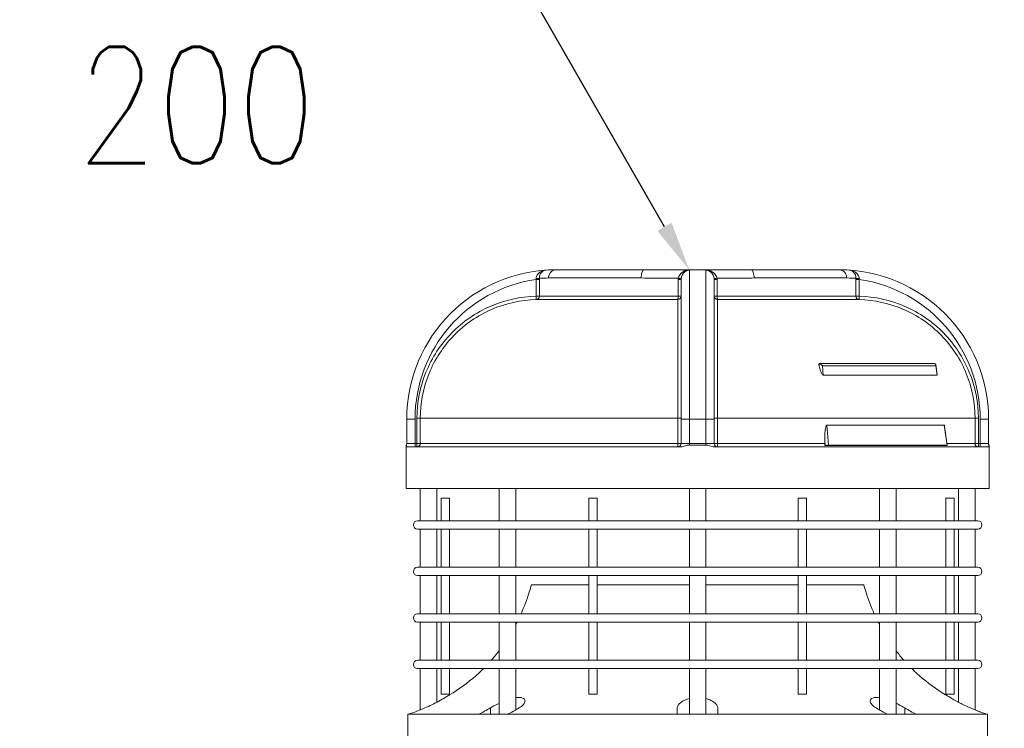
# Model space of a CAD drawing. Header units: millimetres. Extents: x 16720 to 74016, y 25810 to 81213.
# Tile 188 of 256: x 33120 to 33179, y 43456 to 43498. Entities that reach past the tile are written whole.
import ezdxf
from ezdxf import colors
from ezdxf.entities.mleader import LeaderData, LeaderLine
from ezdxf.math import Vec2, Vec3

# ---------------------------------------------------------------- set-up
doc = ezdxf.new("R2010")
doc.units = ezdxf.units.MM
for name, color, linetype, lineweight in [('1', 7, 'Continuous', 9), ('_OPISY', 110, 'Continuous', 9), ('_WIDOKOWE', 252, 'Continuous', 9), ('_WYMIAR', 151, 'Continuous', 9)]:
    doc.layers.add(name, color=color, linetype=linetype, lineweight=lineweight)
doc.styles.add('ROMANS', font='romans.shx', dxfattribs={"width": 0.8, "height": 17})
doc.styles.add('ROMANS 50', font='romans.shx', dxfattribs={"width": 0.7, "height": 10})
doc.dimstyles.new('DOM w 50', dxfattribs={"dimscale": 3, "dimtxt": 10, "dimasz": 0.3, "dimexe": 1.25, "dimexo": 2, "dimgap": 1, "dimtad": 1, "dimdec": 0, "dimtxsty": 'ROMANS 50', "dimblk1": 'wymgreg', "dimblk2": 'wymgregII', "dimsah": 1, "dimcen": 2.5, "dimdle": 1, "dimse1": 1, "dimse2": 1, "dimclre": 254, "dimadec": 0, "dimazin": 0, "dimtfac": 1, "dimtdec": 0, "dimtix": 1, "dimtmove": 1, "dimatfit": 3, "dimfxl": 1.25, "dimarcsym": 0})

# ---------------------------------------------------------------- blocks, each defined once
blk = doc.blocks.new('wymgreg')
at = {"layer": '1'}
for p, q in [((0, 5.674), (0, -5.674)), ((0, 0), (4.95, 4.95)), ((0, 0), (-4.95, -4.95)), ((4.765, 0), (-3.887, 0))]:
    blk.add_line(p, q, dxfattribs=at)
blk = doc.blocks.new('wymgregII')
at = {"layer": '1', "rotation": 180}
blk.add_blockref('wymgreg', (0, 0), dxfattribs=at)
blk = doc.blocks.new('*D6474')
at = {"layer": '_WYMIAR', "color": 0, "lineweight": -2}
blk.add_line((32032.579, 42148.669), (32032.579, 43520.252), dxfattribs=at)
at = {"layer": 'Defpoints', "color": 0}
for p in [(32032.579, 43521.152), (33746.709, 43521.152), (32311.709, 42147.769)]:
    blk.add_point(p, dxfattribs=at)
at = {"layer": '_WYMIAR', "color": 0, "linetype": 'ByBlock', "lineweight": -2, "xscale": 0.8999999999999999, "yscale": 0.8999999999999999, "zscale": 0.8999999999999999}
for name, p, rotation in [('wymgregII', (32032.579, 43521.152), 90), ('wymgreg', (32032.579, 42147.769), 270)]:
    blk.add_blockref(name, p, dxfattribs=dict(at, rotation=rotation))
at = {"layer": '_WYMIAR', "color": 0, "insert": (32024.579, 42834.461), "char_height": 10, "attachment_point": 5, "rotation": 90, "style": 'ROMANS 50'}
blk.add_mtext('1373', dxfattribs=at)
blk = doc.blocks.new('*D6479')
at = {"layer": '_WYMIAR', "color": 0, "lineweight": -2}
blk.add_line((32050.06, 43265.218), (32050.06, 43520.252), dxfattribs=at)
at = {"layer": 'Defpoints', "color": 0}
for p in [(32050.06, 43521.152), (33746.709, 43521.152), (32290.133, 43264.318)]:
    blk.add_point(p, dxfattribs=at)
at = {"layer": '_WYMIAR', "color": 0, "linetype": 'ByBlock', "lineweight": -2, "xscale": 0.8999999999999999, "yscale": 0.8999999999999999, "zscale": 0.8999999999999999}
for name, p, rotation in [('wymgregII', (32050.06, 43521.152), 90), ('wymgreg', (32050.06, 43264.318), 270)]:
    blk.add_blockref(name, p, dxfattribs=dict(at, rotation=rotation))
at = {"layer": '_WYMIAR', "color": 0, "insert": (32042.06, 43392.735), "char_height": 10, "attachment_point": 5, "rotation": 90, "style": 'ROMANS 50'}
blk.add_mtext('257', dxfattribs=at)
blk = doc.blocks.new('*D6659')
at = {"layer": '_WYMIAR', "color": 0, "lineweight": -2}
blk.add_line((32013.42, 43265.218), (32013.42, 43520.252), dxfattribs=at)
at = {"layer": 'Defpoints', "color": 0}
for p in [(32013.42, 43521.152), (33746.709, 43521.152), (32290.133, 43264.318)]:
    blk.add_point(p, dxfattribs=at)
at = {"layer": '_WYMIAR', "color": 0, "linetype": 'ByBlock', "lineweight": -2, "xscale": 0.8999999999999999, "yscale": 0.8999999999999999, "zscale": 0.8999999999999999}
for name, p, rotation in [('wymgregII', (32013.42, 43521.152), 90), ('wymgreg', (32013.42, 43264.318), 270)]:
    blk.add_blockref(name, p, dxfattribs=dict(at, rotation=rotation))
at = {"layer": '_WYMIAR', "color": 0, "insert": (32005.42, 43392.735), "char_height": 10, "attachment_point": 5, "rotation": 90, "style": 'ROMANS 50'}
blk.add_mtext('257', dxfattribs=at)
blk = doc.blocks.new('*D6663')
at = {"layer": '_WYMIAR', "color": 0, "lineweight": -2}
blk.add_line((31996.031, 42271.65), (31996.031, 43520.252), dxfattribs=at)
at = {"layer": 'Defpoints', "color": 0}
for p in [(31996.031, 43521.152), (33746.709, 43521.152), (32293.553, 42270.75)]:
    blk.add_point(p, dxfattribs=at)
at = {"layer": '_WYMIAR', "color": 0, "linetype": 'ByBlock', "lineweight": -2, "xscale": 0.8999999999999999, "yscale": 0.8999999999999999, "zscale": 0.8999999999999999}
for name, p, rotation in [('wymgregII', (31996.031, 43521.152), 90), ('wymgreg', (31996.031, 42270.75), 270)]:
    blk.add_blockref(name, p, dxfattribs=dict(at, rotation=rotation))
at = {"layer": '_WYMIAR', "color": 0, "insert": (31988.031, 42895.951), "char_height": 10, "attachment_point": 5, "rotation": 90, "style": 'ROMANS 50'}
blk.add_mtext('1250', dxfattribs=at)

msp = doc.modelspace()

# ---------------------------------------------------------------- linework, layer by layer
at = {"layer": '_WIDOKOWE'}
for p, q in [((33169.342, 43483.177), (33152.318, 43483.177)), ((33157.619, 43483.177), (33157.612, 43483.177)), ((33160.33, 43472.713), (33160.33, 43483.156)), ((33161.33, 43483.156), (33161.33, 43472.713)), ((33151.104, 43481.58), (33151.104, 43482.59)), ((33151.302, 43482.59), (33151.104, 43482.59)), ((33151.302, 43481.58), (33151.302, 43482.59)), ((33157.435, 43482.677), (33151.85, 43482.677)), ((33159.654, 43482.59), (33159.654, 43481.58)), ((33159.654, 43482.59), (33159.83, 43482.59)), ((33159.83, 43472.713), (33159.83, 43482.59)), ((33161.83, 43482.59), (33161.83, 43472.713)), ((33162.005, 43482.59), (33161.83, 43482.59)), ((33162.005, 43481.58), (33162.005, 43482.59)), ((33169.81, 43482.677), (33164.225, 43482.677)), ((33170.358, 43481.58), (33170.358, 43482.59)), ((33170.556, 43482.59), (33170.358, 43482.59)), ((33170.556, 43481.58), (33170.556, 43482.59)), ((33151.104, 43481.58), (33159.83, 43481.58)), ((33159.631, 43481.38), (33151.109, 43481.38)), ((33159.631, 43481.38), (33159.635, 43481.38)), ((33161.83, 43481.58), (33170.556, 43481.58)), ((33170.551, 43481.38), (33162.029, 43481.38)), ((33168.116, 43477.511), (33168.136, 43477.518)), ((33168.147, 43477.374), (33168.136, 43477.518)), ((33168.149, 43477.52), (33175.079, 43477.52)), ((33168.391, 43476.823), (33168.349, 43477.394)), ((33175.165, 43477.394), (33168.349, 43477.394)), ((33175.165, 43477.394), (33175.246, 43476.823)), ((33175.25, 43476.871), (33175.168, 43477.448)), ((33168.391, 43476.823), (33175.246, 43476.823)), ((33143.318, 43474.177), (33143.318, 43472.713)), ((33143.818, 43474.177), (33143.318, 43474.177)), ((33143.818, 43472.513), (33143.818, 43474.177)), ((33143.932, 43472.513), (33143.932, 43474.242)), ((33144.131, 43474.242), (33143.932, 43474.242)), ((33144.131, 43472.713), (33144.131, 43474.242)), ((33159.644, 43474.242), (33144.131, 43474.242)), ((33159.644, 43474.242), (33159.644, 43472.713)), ((33159.644, 43474.242), (33159.83, 43474.242)), ((33159.83, 43474.177), (33161.83, 43474.177)), ((33162.016, 43474.242), (33161.83, 43474.242)), ((33162.016, 43472.713), (33162.016, 43474.242)), ((33177.528, 43474.242), (33162.016, 43474.242)), ((33177.528, 43474.242), (33177.728, 43474.242)), ((33177.528, 43474.242), (33177.528, 43472.713)), ((33177.728, 43472.513), (33177.728, 43474.242)), ((33177.842, 43474.177), (33178.342, 43474.177)), ((33177.842, 43472.513), (33177.842, 43474.177)), ((33178.342, 43472.713), (33178.342, 43474.177)), ((33168.7, 43472.608), (33168.612, 43473.81)), ((33175.675, 43473.81), (33168.612, 43473.81)), ((33175.675, 43473.81), (33175.847, 43472.608)), ((33175.858, 43472.606), (33175.696, 43473.74)), ((33168.477, 43472.857), (33168.477, 43472.713)), ((33168.497, 43472.589), (33168.477, 43472.857)), ((33143.289, 43470.013), (33143.289, 43472.61)), ((33159.841, 43472.513), (33143.317, 43472.513)), ((33143.318, 43472.713), (33168.477, 43472.713)), ((33160.33, 43472.623), (33160.33, 43472.713)), ((33161.33, 43472.623), (33161.33, 43472.713)), ((33178.343, 43472.513), (33161.819, 43472.513)), ((33168.499, 43472.585), (33175.763, 43472.585)), ((33168.7, 43472.608), (33175.847, 43472.608)), ((33175.805, 43472.592), (33175.763, 43472.585)), ((33175.843, 43472.713), (33178.342, 43472.713)), ((33178.37, 43472.61), (33178.37, 43470.013)), ((33178.37, 43470.013), (33143.289, 43470.013)), ((33144.13, 43468.063), (33144.13, 43470.013)), ((33145.13, 43468.063), (33145.13, 43470.013)), ((33148.875, 43468.063), (33148.875, 43470.013)), ((33149.875, 43468.063), (33149.875, 43470.013)), ((33160.33, 43468.063), (33160.33, 43470.013)), ((33161.33, 43468.063), (33161.33, 43470.013)), ((33171.785, 43468.063), (33171.785, 43470.013)), ((33172.785, 43468.063), (33172.785, 43470.013)), ((33176.53, 43468.063), (33176.53, 43470.013)), ((33177.53, 43468.063), (33177.53, 43470.013)), ((33145.382, 43468.063), (33145.382, 43469.413)), ((33145.382, 43469.413), (33145.882, 43469.413)), ((33145.882, 43468.063), (33145.882, 43469.413)), ((33154.285, 43468.063), (33154.285, 43469.413)), ((33154.285, 43469.413), (33154.785, 43469.413)), ((33154.785, 43468.063), (33154.785, 43469.413)), ((33166.875, 43468.063), (33166.875, 43469.413)), ((33166.875, 43469.413), (33167.375, 43469.413)), ((33167.375, 43468.063), (33167.375, 43469.413)), ((33175.778, 43469.413), (33176.277, 43469.413)), ((33175.778, 43468.063), (33175.778, 43469.413)), ((33176.278, 43468.063), (33176.278, 43469.413)), ((33143.966, 43468.063), (33177.694, 43468.063)), ((33143.966, 43467.563), (33177.694, 43467.563)), ((33144.13, 43465.263), (33144.13, 43467.563)), ((33145.13, 43465.263), (33145.13, 43467.563)), ((33145.382, 43465.263), (33145.382, 43467.563)), ((33145.882, 43465.263), (33145.882, 43467.563)), ((33148.875, 43465.263), (33148.875, 43467.563)), ((33149.875, 43465.263), (33149.875, 43467.563)), ((33154.285, 43465.263), (33154.285, 43467.563)), ((33154.785, 43465.263), (33154.785, 43467.563)), ((33160.33, 43465.263), (33160.33, 43467.563)), ((33161.33, 43465.263), (33161.33, 43467.563)), ((33166.875, 43465.263), (33166.875, 43467.563)), ((33167.375, 43465.263), (33167.375, 43467.563)), ((33171.785, 43465.263), (33171.785, 43467.563)), ((33172.785, 43465.263), (33172.785, 43467.563)), ((33175.778, 43465.263), (33175.778, 43467.563)), ((33176.278, 43465.263), (33176.278, 43467.563)), ((33176.53, 43465.263), (33176.53, 43467.563)), ((33177.53, 43465.263), (33177.53, 43467.563)), ((33143.966, 43465.263), (33177.694, 43465.263)), ((33143.966, 43464.763), (33177.694, 43464.763)), ((33144.13, 43462.463), (33144.13, 43464.763)), ((33145.13, 43462.463), (33145.13, 43464.763)), ((33145.382, 43462.463), (33145.382, 43464.763)), ((33145.882, 43462.463), (33145.882, 43464.763)), ((33148.875, 43462.463), (33148.875, 43464.763)), ((33149.875, 43462.463), (33149.875, 43464.763)), ((33154.285, 43462.463), (33154.285, 43464.763)), ((33154.785, 43462.463), (33154.785, 43464.763)), ((33160.33, 43462.463), (33160.33, 43464.763)), ((33161.33, 43462.463), (33161.33, 43464.763)), ((33166.875, 43462.463), (33166.875, 43464.763)), ((33167.375, 43462.463), (33167.375, 43464.763)), ((33171.785, 43462.463), (33171.785, 43464.763)), ((33172.785, 43462.463), (33172.785, 43464.763)), ((33175.778, 43462.463), (33175.778, 43464.763)), ((33176.278, 43462.463), (33176.278, 43464.763)), ((33176.53, 43462.463), (33176.53, 43464.763)), ((33177.53, 43462.463), (33177.53, 43464.763)), ((33150.83, 43464.213), (33154.285, 43464.213)), ((33154.785, 43464.213), (33160.33, 43464.213)), ((33161.33, 43464.213), (33166.875, 43464.213)), ((33167.375, 43464.213), (33170.83, 43464.213)), ((33143.966, 43462.463), (33177.694, 43462.463)), ((33143.966, 43461.963), (33177.694, 43461.963)), ((33144.13, 43459.663), (33144.13, 43461.963)), ((33145.13, 43459.663), (33145.13, 43461.963)), ((33145.382, 43459.663), (33145.382, 43461.963)), ((33145.882, 43459.663), (33145.882, 43461.963)), ((33148.875, 43459.663), (33148.875, 43461.963)), ((33149.875, 43459.663), (33149.875, 43461.963)), ((33154.285, 43459.663), (33154.285, 43461.963)), ((33154.785, 43459.663), (33154.785, 43461.963)), ((33160.33, 43459.663), (33160.33, 43461.963)), ((33161.33, 43459.663), (33161.33, 43461.963)), ((33166.875, 43459.663), (33166.875, 43461.963)), ((33167.375, 43459.663), (33167.375, 43461.963)), ((33171.785, 43459.663), (33171.785, 43461.963)), ((33172.785, 43459.663), (33172.785, 43461.963)), ((33175.778, 43459.663), (33175.778, 43461.963)), ((33176.278, 43459.663), (33176.278, 43461.963)), ((33176.53, 43459.663), (33176.53, 43461.963)), ((33177.53, 43459.663), (33177.53, 43461.963)), ((33143.966, 43459.663), (33177.694, 43459.663)), ((33143.966, 43459.163), (33177.694, 43459.163)), ((33144.13, 43456.678), (33144.13, 43459.163)), ((33145.13, 43457.138), (33145.13, 43459.163)), ((33145.382, 43457.613), (33145.382, 43459.163)), ((33145.882, 43457.613), (33145.882, 43459.163)), ((33148.875, 43456.413), (33148.875, 43459.163)), ((33149.875, 43456.674), (33149.875, 43459.163)), ((33154.285, 43457.613), (33154.285, 43459.163)), ((33154.785, 43457.613), (33154.785, 43459.163)), ((33160.33, 43456.413), (33160.33, 43459.163)), ((33161.33, 43456.413), (33161.33, 43459.163)), ((33166.875, 43457.613), (33166.875, 43459.163)), ((33167.375, 43457.613), (33167.375, 43459.163)), ((33171.785, 43456.67), (33171.785, 43459.163)), ((33172.785, 43456.413), (33172.785, 43459.163)), ((33175.778, 43457.613), (33175.778, 43459.163)), ((33176.278, 43457.613), (33176.278, 43459.163)), ((33176.53, 43457.138), (33176.53, 43459.163)), ((33177.53, 43456.678), (33177.53, 43459.163)), ((33145.382, 43457.613), (33145.882, 43457.613)), ((33154.285, 43457.613), (33154.785, 43457.613)), ((33166.875, 43457.613), (33167.375, 43457.613)), ((33175.778, 43457.613), (33176.277, 43457.613)), ((33143.38, 43456.413), (33143.38, 43454.513)), ((33143.38, 43456.413), (33178.28, 43456.413)), ((33148.35, 43456.413), (33148.35, 43456.794)), ((33159.603, 43456.413), (33159.603, 43456.794)), ((33162.047, 43456.794), (33162.047, 43456.413)), ((33173.303, 43456.413), (33173.303, 43456.794)), ((33178.28, 43456.413), (33178.28, 43454.513))]:
    msp.add_line(p, q, dxfattribs=at)
for centre, radius, start, end in [((33152.318, 43474.177), 9, 90.00117, 180), ((33169.342, 43474.177), 9, 0, 90), ((33152.318, 43474.177), 8.5, 98.21253, 180), ((33148.231, 43482.751), 2.877, 356.78737, 357.81), ((33151.85, 43473.205), 9.472, 89.99953, 93.31885), ((33145.419, 43482.59), 5.883, 359.99931, 0.6935), ((33160.381, 43482.59), 0.727, 174.37834, 180.00393), ((33160.346, 43482.59), 0.516, 174.3032, 178.70169), ((33160.348, 43482.59), 0.518, 178.69858, 180.00019), ((33161.315, 43482.59), 0.514, 4.74773, 5.69924), ((33161.313, 43482.59), 0.517, 1.29986, 4.74592), ((33161.312, 43482.59), 0.518, 359.99962, 1.30092), ((33161.278, 43482.59), 0.728, 359.99823, 5.61992), ((33169.809, 43473.163), 9.514, 86.68871, 89.99327), ((33176.236, 43482.59), 5.879, 179.30626, 180.00103), ((33173.425, 43482.751), 2.873, 182.19007, 183.21417), ((33169.342, 43474.177), 8.5, 0, 81.78747), ((33156.475, 43474.773), 11.958, 13.01321, 13.23668), ((33156.333, 43474.74), 12.104, 12.56928, 13.01277), ((33143.118, 43472.713), 0.2, 329.02116, 0), ((33159.63, 43472.713), 0.2, 292.5, 0), ((33160.83, 43481.469), 8.86, 266.76704, 273.23433), ((33162.03, 43472.713), 0.2, 180, 262.57577), ((33178.542, 43472.713), 0.2, 180, 210.97884), ((33143.966, 43467.813), 0.25, 90, 270), ((33177.694, 43467.813), 0.25, 270, 90), ((33143.966, 43465.013), 0.25, 90, 270), ((33177.694, 43465.013), 0.25, 270, 90), ((33143.966, 43462.213), 0.25, 90, 270), ((33177.694, 43462.213), 0.25, 270, 90), ((33139.65, 43467.152), 11.542, 332.36814, 333.27962), ((33182.009, 43467.152), 11.542, 206.72038, 207.63186), ((33140.604, 43466.561), 10.418, 318.52498, 322.55556), ((33181.055, 43466.561), 10.418, 217.44444, 221.47502), ((33143.966, 43459.413), 0.25, 90, 270), ((33177.694, 43459.413), 0.25, 270, 90), ((33139.734, 43467.787), 11.924, 299.63261, 300.83993), ((33139.808, 43467.663), 11.779, 300.84181, 301.14768), ((33181.887, 43467.722), 11.848, 238.85462, 239.89181), ((33181.961, 43467.849), 11.995, 239.8907, 240.36573), ((33138.685, 43470.143), 14.524, 289.03765, 293.20592), ((33143.822, 43464.257), 8.73, 296.04093, 301.2506), ((33145.55, 43464.256), 8.729, 296.04173, 301.25536), ((33176.103, 43464.257), 8.73, 238.7494, 243.95907), ((33177.832, 43464.256), 8.729, 238.74464, 243.95827), ((33182.975, 43470.145), 14.526, 246.79794, 250.96294), ((33183.053, 43470.355), 14.75, 248.00942, 250.94431)]:
    msp.add_arc(centre, radius, start, end, dxfattribs=at)
for points, knots in [([(33151.106, 43482.641), (33151.109, 43482.72), (33151.161, 43482.872), (33151.365, 43483.08), (33151.576, 43483.147), (33151.71, 43483.156)], [0, 0, 0, 0, 0.277443, 0.529916, 1, 1, 1, 1]), ([(33151.302, 43482.661), (33151.299, 43482.794), (33151.38, 43483.045), (33151.612, 43483.15), (33151.71, 43483.156)], [0, 0, 0, 0, 0.577513, 1, 1, 1, 1]), ([(33151.85, 43482.677), (33151.85, 43482.803), (33151.942, 43483.062), (33152.197, 43483.177), (33152.318, 43483.177)], [0, 0, 0, 0, 0.511795, 1, 1, 1, 1]), ([(33157.435, 43482.677), (33157.435, 43482.796), (33157.444, 43482.958), (33157.548, 43483.177), (33157.612, 43483.177)], [0, 0, 0, 0, 0.649806, 1, 1, 1, 1]), ([(33160.33, 43483.156), (33160.099, 43483.157), (33159.195, 43483.163), (33158.291, 43483.177), (33157.619, 43483.177)], [0, 0, 0, 0, 0.255941, 1, 1, 1, 1]), ([(33160.33, 43483.156), (33160.19, 43483.15), (33159.897, 43483.073), (33159.678, 43482.813), (33159.658, 43482.661)], [0, 0, 0, 0, 0.476457, 1, 1, 1, 1]), ([(33160.33, 43483.156), (33160.222, 43483.146), (33159.977, 43483.033), (33159.847, 43482.785), (33159.832, 43482.641)], [0, 0, 0, 0, 0.428636, 1, 1, 1, 1]), ([(33164.048, 43483.177), (33163.828, 43483.177), (33162.922, 43483.171), (33162.016, 43483.159), (33161.33, 43483.156)], [0, 0, 0, 0, 0.242428, 1, 1, 1, 1]), ([(33161.827, 43482.641), (33161.813, 43482.785), (33161.682, 43483.033), (33161.438, 43483.146), (33161.33, 43483.156)], [0, 0, 0, 0, 0.571366, 1, 1, 1, 1]), ([(33162.002, 43482.661), (33161.981, 43482.813), (33161.763, 43483.073), (33161.47, 43483.15), (33161.33, 43483.156)], [0, 0, 0, 0, 0.523545, 1, 1, 1, 1]), ([(33164.225, 43482.677), (33164.225, 43482.796), (33164.215, 43482.958), (33164.112, 43483.177), (33164.048, 43483.177)], [0, 0, 0, 0, 0.649806, 1, 1, 1, 1]), ([(33169.81, 43482.677), (33169.81, 43482.803), (33169.717, 43483.062), (33169.462, 43483.177), (33169.342, 43483.177)], [0, 0, 0, 0, 0.511795, 1, 1, 1, 1]), ([(33170.358, 43482.661), (33170.36, 43482.794), (33170.279, 43483.045), (33170.047, 43483.15), (33169.95, 43483.156)], [0, 0, 0, 0, 0.577513, 1, 1, 1, 1]), ([(33170.554, 43482.641), (33170.551, 43482.72), (33170.499, 43482.872), (33170.294, 43483.08), (33170.084, 43483.147), (33169.95, 43483.156)], [0, 0, 0, 0, 0.277439, 0.529914, 1, 1, 1, 1]), ([(33151.302, 43482.661), (33151.296, 43482.656), (33151.273, 43482.653), (33151.209, 43482.643), (33151.15, 43482.642), (33151.106, 43482.641)], [0, 0, 0, 0, 0.113091, 0.336695, 1, 1, 1, 1]), ([(33159.658, 43482.661), (33159.469, 43482.662), (33158.728, 43482.668), (33157.987, 43482.677), (33157.435, 43482.677)], [0, 0, 0, 0, 0.255086, 1, 1, 1, 1]), ([(33159.658, 43482.661), (33159.68, 43482.659), (33159.721, 43482.654), (33159.776, 43482.65), (33159.809, 43482.641), (33159.829, 43482.644), (33159.832, 43482.641)], [0, 0, 0, 0, 0.387344, 0.708709, 0.921575, 1, 1, 1, 1]), ([(33162.002, 43482.661), (33161.979, 43482.659), (33161.938, 43482.654), (33161.883, 43482.65), (33161.85, 43482.641), (33161.83, 43482.644), (33161.827, 43482.641)], [0, 0, 0, 0, 0.387345, 0.708711, 0.921576, 1, 1, 1, 1]), ([(33164.225, 43482.677), (33164.044, 43482.677), (33163.303, 43482.674), (33162.562, 43482.665), (33162.002, 43482.661)], [0, 0, 0, 0, 0.244019, 1, 1, 1, 1]), ([(33170.554, 43482.641), (33170.51, 43482.642), (33170.451, 43482.643), (33170.387, 43482.653), (33170.364, 43482.656), (33170.358, 43482.661)], [0, 0, 0, 0, 0.663309, 0.886912, 1, 1, 1, 1]), ([(33143.932, 43474.242), (33143.932, 43475.183), (33144.303, 43477.084), (33145.893, 43479.498), (33148.273, 43481.138), (33150.163, 43481.555), (33151.104, 43481.58)], [0, 0, 0, 0, 0.249989, 0.499975, 0.749973, 1, 1, 1, 1]), ([(33144.131, 43474.242), (33144.131, 43475.157), (33144.493, 43477.006), (33146.04, 43479.355), (33148.355, 43480.95), (33150.194, 43481.355), (33151.109, 43481.38)], [0, 0, 0, 0, 0.24999, 0.499977, 0.749975, 1, 1, 1, 1]), ([(33151.104, 43481.58), (33151.104, 43481.554), (33151.106, 43481.508), (33151.105, 43481.445), (33151.112, 43481.406), (33151.106, 43481.384), (33151.109, 43481.38)], [0, 0, 0, 0, 0.381913, 0.705927, 0.92292, 1, 1, 1, 1]), ([(33151.109, 43481.38), (33151.159, 43481.381), (33151.262, 43481.426), (33151.302, 43481.53), (33151.302, 43481.58)], [0, 0, 0, 0, 0.498659, 1, 1, 1, 1]), ([(33159.63, 43481.38), (33159.637, 43481.324), (33159.631, 43481.125), (33159.641, 43480.705), (33159.639, 43480.044), (33159.642, 43479.167), (33159.643, 43478.107), (33159.644, 43476.444), (33159.644, 43475.14), (33159.644, 43474.242)], [0, 0, 0, 0, 0.023602, 0.083266, 0.17695, 0.301284, 0.451705, 0.622633, 1, 1, 1, 1]), ([(33159.654, 43481.58), (33159.654, 43481.555), (33159.653, 43481.509), (33159.649, 43481.445), (33159.642, 43481.408), (33159.637, 43481.381), (33159.631, 43481.38)], [0, 0, 0, 0, 0.370563, 0.687605, 0.906005, 1, 1, 1, 1]), ([(33159.635, 43481.38), (33159.686, 43481.381), (33159.789, 43481.425), (33159.83, 43481.53), (33159.83, 43481.58)], [0, 0, 0, 0, 0.500095, 1, 1, 1, 1]), ([(33161.83, 43481.574), (33161.832, 43481.524), (33161.875, 43481.421), (33161.979, 43481.38), (33162.029, 43481.38)], [0, 0, 0, 0, 0.499995, 1, 1, 1, 1]), ([(33162.029, 43481.38), (33162.023, 43481.381), (33162.018, 43481.408), (33162.011, 43481.445), (33162.007, 43481.509), (33162.005, 43481.555), (33162.005, 43481.58)], [0, 0, 0, 0, 0.093965, 0.312338, 0.629377, 1, 1, 1, 1]), ([(33162.016, 43474.242), (33162.016, 43475.14), (33162.016, 43476.444), (33162.017, 43478.107), (33162.018, 43479.167), (33162.021, 43480.044), (33162.019, 43480.705), (33162.029, 43481.125), (33162.022, 43481.324), (33162.029, 43481.38)], [0, 0, 0, 0, 0.377346, 0.548283, 0.69871, 0.823049, 0.916736, 0.9764, 1, 1, 1, 1]), ([(33170.358, 43481.58), (33170.358, 43481.53), (33170.398, 43481.426), (33170.501, 43481.381), (33170.551, 43481.38)], [0, 0, 0, 0, 0.50129, 1, 1, 1, 1]), ([(33170.551, 43481.38), (33170.556, 43481.38), (33170.549, 43481.399), (33170.553, 43481.415), (33170.552, 43481.453), (33170.555, 43481.507), (33170.555, 43481.554), (33170.556, 43481.58)], [0, 0, 0, 0, 0.07708, 0.169773, 0.294077, 0.618089, 1, 1, 1, 1]), ([(33170.551, 43481.38), (33171.465, 43481.355), (33173.305, 43480.95), (33175.62, 43479.355), (33177.167, 43477.006), (33177.528, 43475.157), (33177.528, 43474.242)], [0, 0, 0, 0, 0.250013, 0.500007, 0.74999, 1, 1, 1, 1]), ([(33170.556, 43481.58), (33171.496, 43481.555), (33173.387, 43481.138), (33175.767, 43479.498), (33177.356, 43477.084), (33177.728, 43475.183), (33177.728, 43474.242)], [0, 0, 0, 0, 0.250016, 0.500009, 0.749991, 1, 1, 1, 1]), ([(33168.137, 43477.518), (33168.139, 43477.519), (33168.143, 43477.52), (33168.147, 43477.52), (33168.149, 43477.52)], [0, 0, 0, 0, 0.470503, 1, 1, 1, 1]), ([(33168.391, 43476.823), (33168.365, 43476.823), (33168.328, 43476.875), (33168.28, 43476.961), (33168.23, 43477.084), (33168.183, 43477.228), (33168.158, 43477.326), (33168.147, 43477.374)], [0, 0, 0, 0, 0.126037, 0.255124, 0.508604, 0.756991, 1, 1, 1, 1]), ([(33168.187, 43477.512), (33168.202, 43477.506), (33168.261, 43477.475), (33168.314, 43477.431), (33168.349, 43477.394)], [0, 0, 0, 0, 0.233833, 1, 1, 1, 1]), ([(33175.079, 43477.521), (33175.083, 43477.521), (33175.091, 43477.52), (33175.098, 43477.517), (33175.101, 43477.514)], [0, 0, 0, 0, 0.487783, 1, 1, 1, 1]), ([(33175.168, 43477.448), (33175.166, 43477.464), (33175.153, 43477.497), (33175.12, 43477.514), (33175.103, 43477.518)], [0, 0, 0, 0, 0.467446, 1, 1, 1, 1]), ([(33168.477, 43472.857), (33168.477, 43472.939), (33168.48, 43473.103), (33168.492, 43473.307), (33168.508, 43473.471), (33168.525, 43473.591), (33168.546, 43473.694), (33168.569, 43473.765), (33168.593, 43473.81), (33168.612, 43473.81)], [0, 0, 0, 0, 0.25184, 0.503561, 0.62932, 0.754904, 0.879999, 0.941739, 1, 1, 1, 1]), ([(33175.675, 43473.81), (33175.686, 43473.81), (33175.689, 43473.772), (33175.694, 43473.753), (33175.696, 43473.74)], [0, 0, 0, 0, 0.446494, 1, 1, 1, 1]), ([(33143.296, 43472.623), (33143.299, 43472.629), (33143.301, 43472.585), (33143.304, 43472.567), (33143.31, 43472.538), (33143.312, 43472.513), (33143.317, 43472.513)], [0, 0, 0, 0, 0.168746, 0.538251, 0.855813, 1, 1, 1, 1]), ([(33143.932, 43472.513), (33143.983, 43472.513), (33144.089, 43472.556), (33144.131, 43472.662), (33144.131, 43472.713)], [0, 0, 0, 0, 0.499555, 1, 1, 1, 1]), ([(33159.644, 43472.713), (33159.644, 43472.688), (33159.643, 43472.642), (33159.642, 43472.576), (33159.635, 43472.543), (33159.635, 43472.513), (33159.63, 43472.513)], [0, 0, 0, 0, 0.380326, 0.703079, 0.919703, 1, 1, 1, 1]), ([(33159.841, 43472.513), (33159.924, 43472.513), (33160.088, 43472.556), (33160.247, 43472.628), (33160.33, 43472.623)], [0, 0, 0, 0, 0.500327, 1, 1, 1, 1]), ([(33161.33, 43472.623), (33161.413, 43472.628), (33161.572, 43472.556), (33161.735, 43472.513), (33161.819, 43472.513)], [0, 0, 0, 0, 0.499695, 1, 1, 1, 1]), ([(33162.03, 43472.513), (33162.024, 43472.513), (33162.025, 43472.543), (33162.018, 43472.576), (33162.017, 43472.642), (33162.016, 43472.688), (33162.016, 43472.713)], [0, 0, 0, 0, 0.080297, 0.29692, 0.619674, 1, 1, 1, 1]), ([(33168.497, 43472.589), (33168.494, 43472.598), (33168.482, 43472.639), (33168.477, 43472.681), (33168.477, 43472.713)], [0, 0, 0, 0, 0.22947, 1, 1, 1, 1]), ([(33168.7, 43472.608), (33168.681, 43472.608), (33168.614, 43472.605), (33168.545, 43472.601), (33168.499, 43472.585)], [0, 0, 0, 0, 0.274915, 1, 1, 1, 1]), ([(33175.805, 43472.592), (33175.818, 43472.595), (33175.829, 43472.601), (33175.859, 43472.601), (33175.858, 43472.606)], [0, 0, 0, 0, 0.7242, 1, 1, 1, 1]), ([(33175.858, 43472.606), (33175.858, 43472.607), (33175.852, 43472.608), (33175.849, 43472.608), (33175.847, 43472.608)], [0, 0, 0, 0, 0.282525, 1, 1, 1, 1]), ([(33177.528, 43472.713), (33177.528, 43472.662), (33177.571, 43472.556), (33177.677, 43472.513), (33177.728, 43472.513)], [0, 0, 0, 0, 0.500445, 1, 1, 1, 1]), ([(33178.343, 43472.513), (33178.348, 43472.513), (33178.35, 43472.538), (33178.356, 43472.567), (33178.359, 43472.585), (33178.36, 43472.629), (33178.363, 43472.623)], [0, 0, 0, 0, 0.144158, 0.461678, 0.831098, 1, 1, 1, 1]), ([(33150.83, 43464.213), (33150.786, 43464.06), (33150.606, 43463.466), (33150.385, 43462.884), (33150.197, 43462.462)], [0, 0, 0, 0, 0.255731, 1, 1, 1, 1]), ([(33170.83, 43464.213), (33170.873, 43464.06), (33171.054, 43463.466), (33171.275, 43462.884), (33171.463, 43462.462)], [0, 0, 0, 0, 0.255731, 1, 1, 1, 1]), ([(33147.939, 43459.163), (33147.788, 43459.013), (33147.158, 43458.426), (33146.456, 43457.917), (33145.901, 43457.582)], [0, 0, 0, 0, 0.246827, 1, 1, 1, 1]), ([(33173.721, 43459.163), (33173.872, 43459.013), (33174.502, 43458.426), (33175.204, 43457.917), (33175.759, 43457.582)], [0, 0, 0, 0, 0.246827, 1, 1, 1, 1]), ([(33145.63, 43457.423), (33145.503, 43457.351), (33145.111, 43457.112), (33144.695, 43456.917), (33144.408, 43456.794)], [0, 0, 0, 0, 0.318885, 1, 1, 1, 1]), ([(33149.875, 43457.406), (33149.954, 43457.418), (33150.094, 43457.43), (33150.278, 43457.407), (33150.408, 43457.334), (33150.437, 43457.251), (33150.437, 43457.215)], [0, 0, 0, 0, 0.361512, 0.637332, 0.835336, 1, 1, 1, 1]), ([(33171.217, 43457.214), (33171.217, 43457.251), (33171.246, 43457.334), (33171.377, 43457.407), (33171.563, 43457.43), (33171.705, 43457.417), (33171.785, 43457.405)], [0, 0, 0, 0, 0.16413, 0.362019, 0.638157, 1, 1, 1, 1]), ([(33177.252, 43456.794), (33177.099, 43456.859), (33176.878, 43456.96), (33176.598, 43457.101), (33176.416, 43457.198), (33176.264, 43457.284), (33176.157, 43457.345), (33176.093, 43457.385), (33176.059, 43457.403), (33176.043, 43457.418), (33176.03, 43457.42), (33176.03, 43457.423)], [0, 0, 0, 0, 0.362759, 0.530611, 0.682347, 0.812033, 0.912876, 0.950189, 0.977583, 0.994347, 1, 1, 1, 1]), ([(33148.35, 43456.794), (33148.389, 43456.817), (33148.559, 43456.916), (33148.736, 43457.005), (33148.875, 43457.069)], [0, 0, 0, 0, 0.226162, 1, 1, 1, 1]), ([(33150.437, 43457.215), (33150.437, 43457.139), (33150.329, 43456.961), (33150.176, 43456.853), (33150.079, 43456.794)], [0, 0, 0, 0, 0.400228, 1, 1, 1, 1]), ([(33159.603, 43456.794), (33159.603, 43456.915), (33159.766, 43457.103), (33160.035, 43457.262), (33160.225, 43457.332), (33160.33, 43457.359)], [0, 0, 0, 0, 0.379895, 0.661356, 1, 1, 1, 1]), ([(33161.33, 43457.357), (33161.434, 43457.329), (33161.621, 43457.26), (33161.887, 43457.101), (33162.047, 43456.914), (33162.047, 43456.794)], [0, 0, 0, 0, 0.3384, 0.619637, 1, 1, 1, 1]), ([(33171.575, 43456.794), (33171.478, 43456.852), (33171.325, 43456.961), (33171.217, 43457.139), (33171.217, 43457.214)], [0, 0, 0, 0, 0.599727, 1, 1, 1, 1]), ([(33172.785, 43457.066), (33172.833, 43457.044), (33173.009, 43456.96), (33173.181, 43456.868), (33173.303, 43456.794)], [0, 0, 0, 0, 0.270389, 1, 1, 1, 1])]:
    msp.add_open_spline(points, degree=3, knots=knots, dxfattribs=at)
for points in [[(33168.149, 43477.52), (33168.162, 43477.52), (33168.175, 43477.516), (33168.187, 43477.512)], [(33175.165, 43477.394), (33175.169, 43477.411), (33175.171, 43477.43), (33175.168, 43477.448)], [(33175.25, 43476.871), (33175.253, 43476.855), (33175.262, 43476.823), (33175.246, 43476.823)]]:
    msp.add_open_spline(points, degree=3, dxfattribs=at)

# ---------------------------------------------------------------- dimensions: what is measured, and where the dimension line sits
at = {"layer": '_WYMIAR'}
for base, p1, picture, middle in [((31996.031, 43521.152), (32293.553, 42270.75), '*D6663', (31988.031, 42895.951)), ((32013.42, 43521.152), (32290.133, 43264.318), '*D6659', (32005.42, 43392.735)), ((32032.579, 43521.152), (32311.709, 42147.769), '*D6474', (32024.579, 42834.461)), ((32050.06, 43521.152), (32290.133, 43264.318), '*D6479', (32042.06, 43392.735))]:
    dim = msp.add_linear_dim(base=base, p1=p1, p2=(33746.709, 43521.152), angle=90, dimstyle='DOM w 50', override={"dimtxsty": 'ROMANS 50'}, dxfattribs=at)
    dim.commit()
    dim.dimension.update_dxf_attribs({"geometry": picture, "text_midpoint": middle})

# ---------------------------------------------------------------- leaders
at = {"layer": '_OPISY'}
ml = msp.add_multileader_mtext('Standard', dxfattribs=at)
ml.set_content('{\\Fsimplex|c238;wentylator dachowy, \\Pwspomagany elektrycznie\\P%%c 200}', color=256, style='ROMANS')
ml.set_leader_properties()
ml.build(insert=Vec2(0, 0))
ml.multileader.update_dxf_attribs({"dogleg_length": 2, "arrow_head_size": 3})
ctx = ml.context
ctx.base_point, ctx.char_height, ctx.arrow_head_size, ctx.landing_gap_size, ctx.plane_origin, ctx.plane_x_axis, ctx.plane_y_axis = Vec3(33030.764, 43515.725), 7, 3, 1.5, Vec3(32902.24, 43337.486), Vec3(1, 0, 0), Vec3(0, 1, 0)
ctx.text_align_type = 2
notes = []
notes.append((ctx, [(1, (1, 1, 0), (33141.651, 43515.725), (-1, 0, 0), 2.287, [(0, [(33160.328, 43483.156)], 0, [])])]))
ctx.mtext.insert, ctx.mtext.text_direction, ctx.mtext.alignment, ctx.mtext.flow_direction = Vec3(33137.864, 43519.925), Vec3(1, 0, 0), 3, 5
for ctx, leaders in notes:
    for number, flags, end, landing, length, lines in leaders:
        leader = LeaderData()
        leader.index, (leader.has_last_leader_line, leader.has_dogleg_vector, leader.attachment_direction) = number, flags
        leader.last_leader_point, leader.dogleg_vector, leader.dogleg_length = Vec3(end), Vec3(landing), length
        for number, points, colour, breaks in lines:
            line = LeaderLine()
            line.index, line.vertices, line.color, line.breaks = number, Vec3.list(points), colors.encode_raw_color(colour), breaks
            leader.lines.append(line)
        ctx.leaders.append(leader)

doc.saveas('drawing.dxf')
